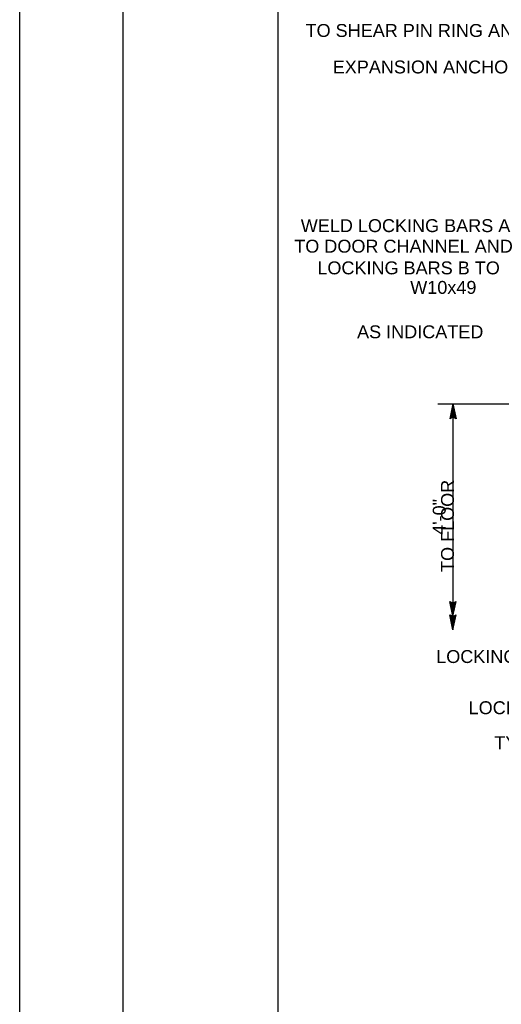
# Model space of a CAD drawing. Extents: x -23 to 19, y -16.2 to 13.8.
# Tile 2 of 12: x -23 to -18.4, y -6.4 to 3.1. Entities that reach past the tile are written whole.
import ezdxf
from ezdxf.enums import TextEntityAlignment as Align

# ---------------------------------------------------------------- set-up
doc = ezdxf.new("R2010")
doc.units = 0
doc.header["$MEASUREMENT"] = 0
doc.layers.add('01', color=7, linetype='CONTINUOUS')
doc.styles.add('ARIAL', font='Arial')

msp = doc.modelspace()

# ---------------------------------------------------------------- linework, layer by layer
at = {"layer": '01', "color": 7, "linetype": 'CONTINUOUS'}
for p, q in [((-23.0216, -16.1589), (-23.0216, 13.8411)), ((-22.0216, -15.1589), (-22.0216, 12.8411)), ((-20.5216, -14.6589), (-20.5216, 12.3411)), ((-18.9766, -0.6089), (-17.3306, -0.6089)), ((-18.8296, -0.6089), (-18.8606, -0.7529)), ((-18.8296, -0.6459), (-18.8496, -0.7399)), ((-18.8296, -0.6089), (-18.7986, -0.7529)), ((-18.8296, -0.6089), (-18.8296, -2.6659)), ((-18.8296, -0.6459), (-18.8096, -0.7399)), ((-18.8296, -0.7389), (-18.8606, -0.7529)), ((-18.8296, -0.7309), (-18.8496, -0.7399)), ((-18.8296, -0.6819), (-18.8386, -0.7269)), ((-18.8296, -0.7229), (-18.8386, -0.7269)), ((-18.8296, -0.6819), (-18.8196, -0.7269)), ((-18.8196, -0.7269), (-18.8296, -0.7229)), ((-18.8096, -0.7399), (-18.8296, -0.7309)), ((-18.7986, -0.7529), (-18.8296, -0.7389)), ((-18.8296, -2.6659), (-18.8606, -2.5219)), ((-18.8606, -2.5219), (-18.8296, -2.5359)), ((-18.8296, -2.6289), (-18.8496, -2.5349)), ((-18.8496, -2.5349), (-18.8296, -2.5439)), ((-18.8296, -2.5929), (-18.8396, -2.5479)), ((-18.8396, -2.5479), (-18.8296, -2.5519)), ((-18.8296, -2.6659), (-18.7986, -2.5219)), ((-18.8296, -2.5359), (-18.7986, -2.5219)), ((-18.8296, -2.6289), (-18.8096, -2.5349)), ((-18.8296, -2.5439), (-18.8096, -2.5349)), ((-18.8296, -2.5929), (-18.8206, -2.5479)), ((-18.8296, -2.5519), (-18.8206, -2.5479)), ((-18.8296, -2.7969), (-18.8606, -2.6529)), ((-18.8606, -2.6529), (-18.8296, -2.6669)), ((-18.8296, -2.7599), (-18.8496, -2.6659)), ((-18.8496, -2.6659), (-18.8296, -2.6749)), ((-18.8296, -2.7969), (-18.7986, -2.6529)), ((-18.8296, -2.6669), (-18.7986, -2.6529)), ((-18.8296, -2.7599), (-18.8096, -2.6659)), ((-18.8296, -2.6749), (-18.8096, -2.6659)), ((-18.8296, -2.6659), (-18.8296, -2.7969)), ((-18.8296, -2.7239), (-18.8396, -2.6789)), ((-18.8396, -2.6789), (-18.8296, -2.6829)), ((-18.8296, -2.7239), (-18.8206, -2.6789)), ((-18.8296, -2.6829), (-18.8206, -2.6789))]:
    msp.add_line(p, q, dxfattribs=at)

# ---------------------------------------------------------------- texts
at = {"layer": '01', "color": 7, "linetype": 'CONTINUOUS', "style": 'ARIAL'}
msp.add_text('TO SHEAR PIN RING AND BOLT', height=0.124998, dxfattribs=at).set_placement((-18.9362, 2.9441), align=Align.CENTER)
for s, height, p in [('EXPANSION ANCHORS', 0.124998, (-18.0523, 2.5906)), ('WELD LOCKING BARS A', 0.124998, (-18.2742, 1.0542)), ('TO DOOR CHANNEL AND', 0.124998, (-18.25, 0.8552)), ('LOCKING BARS B TO', 0.124998, (-18.3756, 0.6452)), ('W10x49 ', 0.125, (-18.5537, 0.4562)), ('AS INDICATED', 0.124998, (-18.5348, 0.0262)), ('LOCKING BAR A', 0.124998, (-17.633, -3.1184))]:
    msp.add_text(s, height=height, dxfattribs=at).set_placement(p, align=Align.RIGHT)
for s, p in [('TO FLOOR', (-18.8197, -1.7904)), ('4\'-0" ', (-18.8996, -1.6796))]:
    msp.add_text(s, height=0.125, rotation=90, dxfattribs=at).set_placement(p, align=Align.CENTER)
for s, height, p in [('LOCKING BAR B', 0.124998, (-18.6776, -3.6139)), ('TYP.', 0.125, (-18.4286, -3.9539))]:
    msp.add_text(s, height=height, dxfattribs=at).set_placement(p)

doc.saveas('drawing.dxf')
